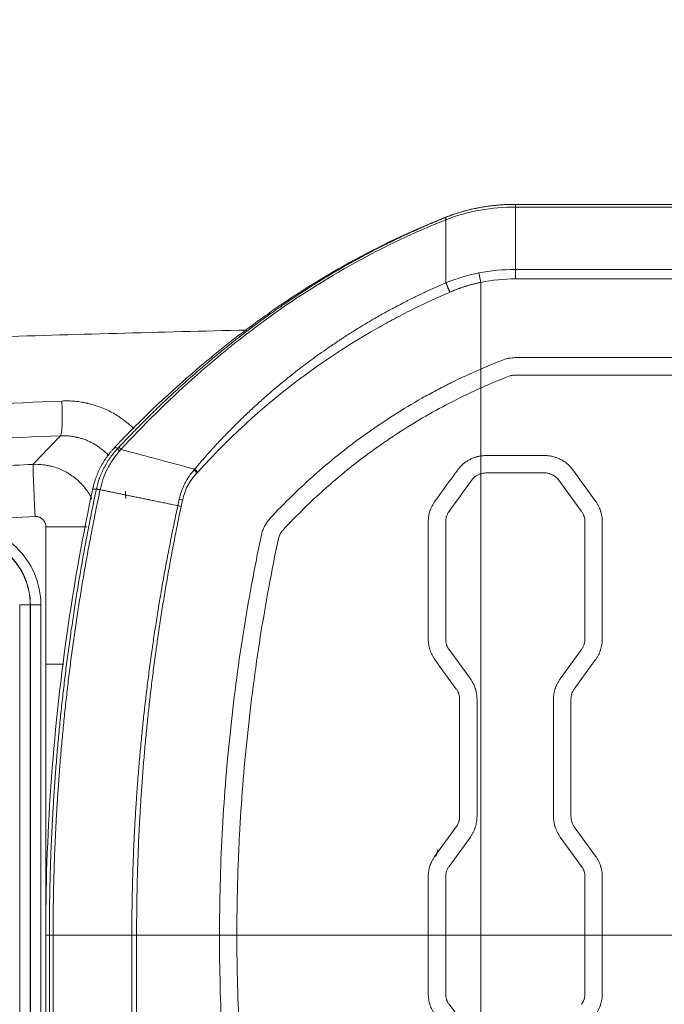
# Model space of a CAD drawing. Header units: millimetres. Extents: x 0 to 594, y 0 to 420.
# Tile 153 of 256: x 171.47 to 180.73, y 336.07 to 350.21. Entities that reach past the tile are written whole.
import ezdxf

# ---------------------------------------------------------------- set-up
doc = ezdxf.new("R2010")
doc.units = ezdxf.units.MM
doc.layers.add('1', color=7, linetype='Continuous', true_color=0xffffff)
doc.styles.add('Arial Unicode MS', font='txt')
doc.dimstyles.get("Standard").update_dxf_attribs({"dimtxt": 0.18, "dimasz": 0.18, "dimexe": 0.18, "dimexo": 0.0625, "dimgap": 0.09, "dimtad": 0, "dimtih": 1, "dimtoh": 1, "dimdec": 4, "dimzin": 0, "dimdsep": 46, "dimtxsty": 'Standard', "dimcen": 0.09, "dimadec": 0, "dimazin": 0, "dimtfac": 1, "dimtdec": 4, "dimtofl": 0, "dimtmove": 0, "dimatfit": 3, "dimfxl": 0, "dimtolj": 1, "dimtzin": 0, "dimarcsym": 0})

# ---------------------------------------------------------------- blocks, each defined once
blk = doc.blocks.new('_U0')
at = {"layer": '1', "color": 18, "lineweight": 13}
for p, q in [((147.657, 304.172), (147.657, 390.192)), ((305.847, 301.392), (305.847, 390.192)), ((147.657, 388.192), (198.852, 388.192)), ((305.847, 388.192), (254.652, 388.192))]:
    blk.add_line(p, q, dxfattribs=at)
at = {"layer": '1', "color": 18}
for points in [[(147.657, 388.192), (151.157, 389.13), (151.157, 387.254)], [(305.847, 388.192), (302.347, 387.254), (302.347, 389.13)]]:
    blk.add_solid(points, dxfattribs=at)
at = {"layer": '1', "color": 18, "linetype": 'Continuous', "lineweight": 13, "char_height": 3.5, "attachment_point": 7, "line_spacing_factor": 1.047437, "style": 'Arial Unicode MS'}
for s, insert in [('\\fArial Unicode MS|b0|i0;\\W1.0000;3.16', (200.537, 385.556)), ('\\fArial Unicode MS|b0|i0;\\W1.0000;LIFT POINT SPAN', (213.204, 385.556))]:
    blk.add_mtext(s, dxfattribs=dict(at, insert=insert))
blk = doc.blocks.new('_U7')
at = {"layer": '1', "color": 18, "lineweight": 13}
for p, q in [((147.657, 338.622), (150.385, 338.622)), ((148.385, 338.622), (148.385, 256.119)), ((147.657, 304.172), (150.385, 304.172)), ((148.385, 256.119), (153.385, 256.119))]:
    blk.add_line(p, q, dxfattribs=at)
at = {"layer": '1', "color": 18}
for points in [[(148.385, 338.622), (149.323, 335.122), (147.447, 335.122)], [(148.385, 304.172), (147.447, 307.672), (149.323, 307.672)]]:
    blk.add_solid(points, dxfattribs=at)
at = {"layer": '1', "color": 18, "linetype": 'Continuous', "lineweight": 13, "char_height": 3.5, "attachment_point": 7, "line_spacing_factor": 1.047437, "style": 'Arial Unicode MS'}
for s, insert in [('\\fArial Unicode MS|b0|i0;\\W1.0000;0.69', (155.071, 253.483)), ('\\fArial Unicode MS|b0|i0;\\W1.0000;CTRS', (167.737, 253.483)), ('\\fArial Unicode MS|b0|i0;\\W1.0000;FWD LIFT POINTS', (155.071, 246.421))]:
    blk.add_mtext(s, dxfattribs=dict(at, insert=insert))

msp = doc.modelspace()

# ---------------------------------------------------------------- linework, layer by layer
at = {"layer": '1', "color": 155, "linetype": 'Continuous', "lineweight": 13}
for p, q in [((177.593, 347.372), (177.593, 347.375)), ((178.093, 346.437), (178.064, 346.573)), ((178.093, 345.291), (178.093, 345.808)), ((178.59, 345.356), (193.564, 345.356)), ((178.093, 345.192), (178.093, 344.919)), ((193.564, 345.106), (178.59, 345.106)), ((178.093, 343.944), (178.093, 343.688)), ((178.167, 343.949), (179.012, 343.949)), ((179.012, 343.699), (178.167, 343.699)), ((179.417, 343.743), (179.744, 343.292)), ((179.542, 343.145), (179.215, 343.596)), ((171.846, 342.924), (172.432, 342.924)), ((171.846, 340.952), (171.846, 342.924)), ((179.59, 341.311), (179.59, 342.999)), ((179.84, 342.999), (179.84, 341.311)), ((171.62, 341.805), (171.469, 341.805)), ((171.469, 314.073), (171.469, 341.805)), ((171.62, 341.805), (171.62, 314.073)), ((171.62, 341.805), (171.623, 341.805)), ((171.623, 314.073), (171.623, 341.805)), ((171.774, 341.805), (171.623, 341.805)), ((171.774, 341.805), (171.774, 314.073)), ((179.235, 340.742), (179.542, 341.164)), ((171.846, 337.109), (171.846, 340.952)), ((179.744, 341.017), (179.438, 340.595)), ((179.14, 338.763), (179.14, 340.448)), ((179.39, 340.448), (179.39, 338.763)), ((179.438, 338.616), (179.744, 338.194)), ((179.542, 338.047), (179.235, 338.469)), ((179.59, 337.058), (179.59, 337.9)), ((179.84, 337.9), (179.84, 337.058)), ((171.843, 337.058), (171.843, 327.558)), ((171.895, 337.058), (171.895, 327.558)), ((171.949, 337.058), (171.949, 327.558)), ((173.08, 337.058), (173.08, 327.558)), ((173.149, 337.058), (173.149, 327.558)), ((177.34, 336.212), (177.34, 337.058)), ((177.59, 337.058), (177.59, 336.212)), ((178.093, 337.058), (179.59, 337.058)), ((178.093, 337.058), (178.093, 330.424)), ((179.59, 337.058), (179.84, 337.058)), ((179.59, 336.212), (179.59, 337.058)), ((179.84, 337.058), (179.84, 336.212)), ((179.84, 337.058), (180.94, 337.058))]:
    msp.add_line(p, q, dxfattribs=at)
msp.add_arc((179.454, 337.664), 2.071, 162.5513, 165.3708, dxfattribs=at)
for centre, major_axis, ratio, start_param, end_param in [((172.032, 344.733), (0.021, -0.5), 0.08664, 0.035038, 1.567098), ((173.06, 343.883), (0.182, -0.172), 0.1036, 3.259905, 3.759269), ((171.696, 343.074), (-0.035, 0.749), 0.008717, 0.034908, 1.570387), ((174.09, 343.685), (0.188, -0.165), 0.146307, 4.183487, 4.452432), ((173.882, 343.294), (0.243, -0.057), 0.005984, 4.201225, 4.409649), ((170.631, 341.805), (0, -1.142), 0.999962, 1.570796, 3.192628), ((170.63, 341.805), (0, 0.993), 0.999962, 4.712389, 6.33422), ((170.63, 341.805), (0, -0.99), 0.999962, 1.570796, 3.192628)]:
    msp.add_ellipse(centre, major_axis=major_axis, ratio=ratio, start_param=start_param, end_param=end_param, dxfattribs=at)
for points, degree in [([(178.593, 347.558), (178.073, 347.56), (177.587, 347.373)], 2), ([(178.593, 347.558), (178.254, 347.558), (177.913, 347.5), (177.593, 347.372)], 3), ([(177.596, 347.338), (177.915, 347.463), (178.255, 347.519), (178.593, 347.519)], 3), ([(193.543, 347.558), (188.593, 347.558), (183.595, 347.558), (178.593, 347.558)], 3), ([(178.593, 347.519), (183.597, 347.519), (188.601, 347.519), (193.555, 347.519)], 3), ([(177.593, 347.337), (177.594, 347.337), (177.595, 347.338), (177.596, 347.338)], 3), ([(178.593, 346.622), (178.417, 346.622), (178.241, 346.608), (178.064, 346.573)], 3), ([(193.561, 346.622), (188.605, 346.622), (183.601, 346.622), (178.593, 346.622)], 3), ([(178.064, 346.573), (177.904, 346.54), (177.746, 346.494), (177.593, 346.431)], 3), ([(178.093, 346.437), (178.258, 346.472), (178.425, 346.487), (178.593, 346.487)], 3), ([(178.593, 346.487), (183.602, 346.487), (188.607, 346.487), (193.564, 346.487)], 3), ([(178.093, 345.808), (178.093, 346.018), (178.093, 346.228), (178.093, 346.437)], 3), ([(178.093, 345.192), (178.197, 345.237), (178.302, 345.281), (178.408, 345.322)], 3), ([(178.093, 345.192), (178.093, 345.225), (178.093, 345.258), (178.093, 345.291)], 3), ([(178.499, 345.089), (178.362, 345.036), (178.227, 344.979), (178.093, 344.919)], 3), ([(171.66, 343.822), (171.791, 343.959), (171.921, 344.095), (172.051, 344.23)], 3), ([(172.051, 344.23), (172.052, 344.232), (172.053, 344.233), (172.055, 344.234)], 3), ([(172.835, 344.068), (172.594, 343.812), (172.518, 343.467)], 2), ([(172.898, 344.073), (172.891, 344.066), (172.885, 344.059), (172.878, 344.052)], 3), ([(172.902, 344.013), (172.909, 344.021), (172.917, 344.029), (172.925, 344.038)], 3), ([(178.093, 343.944), (178.105, 343.945), (178.13, 343.948), (178.155, 343.949), (178.167, 343.949)], 3), ([(173.983, 343.754), (173.98, 343.751), (173.977, 343.748), (173.974, 343.744)], 3), ([(174.018, 343.701), (174.021, 343.704), (174.024, 343.707), (174.027, 343.71)], 3), ([(177.435, 343.292), (177.544, 343.443), (177.654, 343.593), (177.763, 343.743)], 3), ([(178.167, 343.699), (178.155, 343.699), (178.13, 343.697), (178.105, 343.692), (178.093, 343.688)], 3), ([(177.965, 343.596), (177.856, 343.446), (177.747, 343.296), (177.638, 343.145)], 3), ([(173.762, 343.321), (173.755, 343.29), (173.749, 343.259), (173.742, 343.229)], 3), ([(173.789, 343.219), (173.796, 343.249), (173.802, 343.279), (173.809, 343.31)], 3), ([(171.689, 343.074), (168.887, 342.942), (166.087, 342.767), (163.289, 342.549)], 3), ([(177.34, 341.311), (177.34, 341.873), (177.34, 342.436), (177.34, 342.999)], 3), ([(177.59, 342.999), (177.59, 342.436), (177.59, 341.873), (177.59, 341.311)], 3), ([(177.638, 341.164), (177.74, 341.023), (177.842, 340.883), (177.944, 340.742)], 3), ([(177.742, 340.595), (177.64, 340.736), (177.538, 340.876), (177.435, 341.017)], 3), ([(177.79, 338.763), (177.79, 339.325), (177.79, 339.886), (177.79, 340.448)], 3), ([(178.04, 340.448), (178.04, 339.886), (178.04, 339.325), (178.04, 338.763)], 3), ([(177.435, 338.194), (177.538, 338.334), (177.64, 338.475), (177.742, 338.616)], 3), ([(177.944, 338.469), (177.842, 338.328), (177.74, 338.187), (177.638, 338.047)], 3), ([(177.34, 337.058), (177.34, 337.339), (177.34, 337.619), (177.34, 337.9)], 3), ([(177.59, 337.9), (177.59, 337.619), (177.59, 337.339), (177.59, 337.058)], 3), ([(174.942, 331.304), (174.892, 331.541), (174.798, 332.016), (174.676, 332.73), (174.572, 333.447), (174.488, 334.165), (174.422, 334.885), (174.375, 335.607), (174.346, 336.332), (174.34, 336.816), (174.34, 337.058)], 3), ([(174.59, 337.058), (174.506, 337.058), (174.423, 337.058), (174.34, 337.058)], 3), ([(174.59, 337.058), (174.59, 336.818), (174.596, 336.338), (174.624, 335.621), (174.671, 334.905), (174.736, 334.191), (174.82, 333.479), (174.923, 332.769), (175.044, 332.062), (175.137, 331.591), (175.187, 331.356)], 3), ([(177.34, 337.058), (177.423, 337.058), (177.507, 337.058), (177.59, 337.058)], 3), ([(177.638, 336.065), (177.74, 335.925), (177.842, 335.784), (177.944, 335.643)], 3)]:
    msp.add_open_spline(points, degree=degree, dxfattribs=at)
for points, knots in [([(178.593, 347.519), (178.593, 347.525), (178.593, 347.531), (178.593, 347.541), (178.593, 347.545), (178.593, 347.552), (178.593, 347.554), (178.593, 347.558), (178.593, 347.558), (178.593, 347.558)], [0, 0, 0, 0, 0.25, 0.25, 0.5, 0.5, 0.75, 0.75, 1, 1, 1, 1]), ([(178.593, 347.519), (178.593, 347.51), (178.593, 347.492), (178.593, 347.464), (178.593, 347.436), (178.593, 347.407), (178.593, 347.378), (178.593, 347.348), (178.593, 347.317), (178.593, 347.285), (178.593, 347.253), (178.593, 347.22), (178.593, 347.187), (178.593, 347.153), (178.593, 347.118), (178.593, 347.083), (178.593, 347.047), (178.593, 347.011), (178.593, 346.974), (178.593, 346.937), (178.593, 346.899), (178.593, 346.861), (178.593, 346.822), (178.593, 346.783), (178.593, 346.743), (178.593, 346.703), (178.593, 346.663), (178.593, 346.636), (178.593, 346.622)], [0, 0, 0, 0, 0.038194, 0.076452, 0.114768, 0.153137, 0.191555, 0.230016, 0.268514, 0.307044, 0.345601, 0.384181, 0.422776, 0.461382, 0.499994, 0.538605, 0.577212, 0.615808, 0.654387, 0.692945, 0.731477, 0.769976, 0.808437, 0.846856, 0.885227, 0.923545, 0.961804, 1, 1, 1, 1]), ([(177.626, 347.388), (177.166, 347.207), (176.272, 346.792), (175.016, 346.005), (173.856, 345.083), (173.145, 344.398), (172.806, 344.037)], [0, 0, 0, 0, 0.249582, 0.499786, 0.75023, 1, 1, 1, 1]), ([(172.924, 344.038), (173.574, 344.742), (174.287, 345.386), (175.459, 346.228), (175.865, 346.486), (176.708, 346.952), (177.146, 347.159), (177.593, 347.337)], [0, 0, 0, 0, 0.499985, 0.499985, 0.749992, 0.749992, 1, 1, 1, 1]), ([(177.591, 347.371), (177.59, 347.37), (177.589, 347.369), (177.589, 347.366), (177.589, 347.364), (177.589, 347.358), (177.59, 347.355), (177.591, 347.347), (177.592, 347.342), (177.593, 347.337)], [0, 0, 0, 0, 0.25, 0.25, 0.5, 0.5, 0.75, 0.75, 1, 1, 1, 1]), ([(177.596, 347.338), (177.595, 347.343), (177.594, 347.348), (177.592, 347.356), (177.592, 347.359), (177.591, 347.365), (177.591, 347.367), (177.592, 347.37), (177.592, 347.371), (177.593, 347.372)], [0, 0, 0, 0, 0.25, 0.25, 0.5, 0.5, 0.75, 0.75, 1, 1, 1, 1]), ([(177.593, 346.431), (177.593, 346.445), (177.593, 346.472), (177.593, 346.513), (177.593, 346.554), (177.593, 346.594), (177.593, 346.635), (177.593, 346.675), (177.593, 346.716), (177.593, 346.756), (177.593, 346.796), (177.593, 346.835), (177.593, 346.874), (177.593, 346.913), (177.593, 346.951), (177.593, 346.989), (177.593, 347.027), (177.593, 347.064), (177.593, 347.1), (177.593, 347.136), (177.593, 347.171), (177.593, 347.206), (177.593, 347.24), (177.593, 347.273), (177.593, 347.306), (177.593, 347.326), (177.593, 347.337)], [0, 0, 0, 0, 0.037595, 0.075574, 0.113935, 0.152676, 0.191793, 0.231285, 0.271146, 0.311374, 0.351962, 0.392907, 0.434204, 0.475845, 0.517818, 0.560115, 0.602734, 0.645669, 0.688917, 0.732475, 0.776336, 0.820498, 0.864952, 0.909692, 0.95471, 1, 1, 1, 1]), ([(178.593, 346.487), (178.593, 346.498), (178.593, 346.51), (178.593, 346.534), (178.593, 346.546), (178.593, 346.569), (178.593, 346.58), (178.593, 346.602), (178.593, 346.612), (178.593, 346.622)], [0, 0, 0, 0, 0.25, 0.25, 0.5, 0.5, 0.75, 0.75, 1, 1, 1, 1]), ([(174.027, 343.71), (174.522, 344.261), (175.08, 344.758), (175.992, 345.409), (176.31, 345.611), (176.719, 345.842), (176.802, 345.887), (176.968, 345.975), (177.219, 346.104), (177.476, 346.223), (177.65, 346.298)], [0, 0, 0, 0, 0.5, 0.5, 0.75, 0.75, 0.8125, 0.8125, 0.875, 1, 1, 1, 1]), ([(148.404, 343.312), (148.882, 343.417), (150.693, 343.797), (153.882, 344.347), (158.012, 344.871), (162.245, 345.239), (166.582, 345.491), (170.756, 345.649), (173.486, 345.723), (174.735, 345.753)], [0, 0, 0, 0, 0.055634, 0.210402, 0.367353, 0.527828, 0.69177, 0.858994, 1, 1, 1, 1]), ([(178.408, 345.322), (178.423, 345.328), (178.438, 345.333), (178.467, 345.341), (178.497, 345.348), (178.528, 345.352), (178.559, 345.355), (178.574, 345.356), (178.59, 345.356)], [0, 0, 0, 0, 0.25, 0.25, 0.5, 0.75, 0.75, 1, 1, 1, 1]), ([(175.064, 343.044), (175.171, 343.159), (175.28, 343.271), (175.503, 343.488), (175.617, 343.594), (175.85, 343.798), (175.968, 343.897), (176.211, 344.089), (176.335, 344.182), (176.587, 344.361), (176.716, 344.448), (176.978, 344.614), (177.111, 344.695), (177.316, 344.81), (177.384, 344.848), (177.488, 344.903), (177.541, 344.93), (177.593, 344.957), (177.628, 344.975), (177.646, 344.984), (177.805, 345.063), (177.948, 345.129), (178.093, 345.192)], [0, 0, 0, 0, 0.125, 0.125, 0.25, 0.25, 0.375, 0.375, 0.5, 0.5, 0.625, 0.625, 0.75, 0.75, 0.8125, 0.8125, 0.84375, 0.859375, 0.859375, 0.875, 0.875, 1, 1, 1, 1]), ([(178.59, 345.106), (178.582, 345.106), (178.574, 345.106), (178.559, 345.104), (178.544, 345.102), (178.529, 345.099), (178.514, 345.094), (178.506, 345.092), (178.499, 345.089)], [0, 0, 0, 0, 0.25, 0.25, 0.5, 0.75, 0.75, 1, 1, 1, 1]), ([(178.093, 344.919), (177.958, 344.858), (177.824, 344.794), (177.562, 344.66), (177.433, 344.59), (177.179, 344.444), (177.054, 344.367), (176.808, 344.209), (176.687, 344.127), (176.45, 343.956), (176.333, 343.868), (176.104, 343.685), (175.992, 343.591), (175.826, 343.444), (175.771, 343.395), (175.704, 343.332), (175.69, 343.319), (175.663, 343.294), (175.623, 343.256), (175.583, 343.217), (175.451, 343.088), (175.348, 342.982), (175.248, 342.874)], [0, 0, 0, 0, 0.125, 0.125, 0.25, 0.25, 0.375, 0.375, 0.5, 0.5, 0.625, 0.625, 0.75, 0.75, 0.8125, 0.8125, 0.828125, 0.828125, 0.84375, 0.875, 0.875, 1, 1, 1, 1]), ([(178.093, 343.944), (178.093, 344.024), (178.093, 344.349), (178.093, 344.674), (178.093, 344.919)], [0, 0, 0, 0, 0.245861, 1, 1, 1, 1]), ([(163.217, 344.213), (164.691, 344.323), (166.166, 344.421), (169.119, 344.595), (170.596, 344.67), (172.075, 344.733)], [0, 0, 0, 0, 0.5, 0.5, 1, 1, 1, 1]), ([(172.075, 344.733), (172.106, 344.734), (172.138, 344.735), (172.2, 344.733), (172.262, 344.73), (172.324, 344.722), (172.37, 344.714), (172.385, 344.712), (172.408, 344.707), (172.42, 344.705), (172.431, 344.702), (172.439, 344.701), (172.443, 344.7), (172.477, 344.692), (172.507, 344.684), (172.567, 344.666), (172.626, 344.646), (172.711, 344.61), (172.767, 344.583), (172.822, 344.553), (172.849, 344.538), (172.882, 344.517), (172.889, 344.512), (172.902, 344.504), (172.921, 344.491), (172.941, 344.477), (172.978, 344.45), (173.027, 344.412), (173.079, 344.366), (173.107, 344.339), (173.112, 344.334)], [0, 0, 0, 0, 0.081696, 0.081696, 0.163392, 0.245088, 0.245088, 0.285936, 0.285936, 0.30636, 0.316572, 0.316572, 0.326784, 0.326784, 0.40848, 0.40848, 0.490176, 0.571872, 0.653568, 0.653568, 0.735264, 0.735264, 0.755688, 0.755688, 0.776112, 0.81696, 0.81696, 0.898656, 0.980352, 1, 1, 1, 1]), ([(172.055, 344.234), (170.577, 344.171), (169.101, 344.096), (166.151, 343.923), (164.677, 343.824), (163.205, 343.714)], [0, 0, 0, 0, 0.5, 0.5, 1, 1, 1, 1]), ([(172.75, 343.947), (172.741, 343.956), (172.72, 343.978), (172.683, 344.012), (172.639, 344.048), (172.609, 344.07), (172.585, 344.086), (172.577, 344.092), (172.561, 344.102), (172.553, 344.107), (172.528, 344.121), (172.495, 344.139), (172.443, 344.163), (172.391, 344.184), (172.355, 344.195), (172.327, 344.203), (172.314, 344.207), (172.3, 344.21), (172.29, 344.212), (172.286, 344.213), (172.262, 344.218), (172.225, 344.225), (172.169, 344.232), (172.112, 344.235), (172.074, 344.235), (172.055, 344.234)], [0, 0, 0, 0, 0.047602, 0.120863, 0.194124, 0.267386, 0.267386, 0.304017, 0.304017, 0.340647, 0.340647, 0.413909, 0.48717, 0.560432, 0.633693, 0.633693, 0.670324, 0.688639, 0.688639, 0.706954, 0.706954, 0.780216, 0.853477, 0.926739, 1, 1, 1, 1]), ([(172.878, 344.052), (172.859, 344.032), (172.841, 344.011), (172.814, 343.979), (172.806, 343.968), (172.789, 343.946), (172.781, 343.935), (172.757, 343.901), (172.741, 343.878), (172.712, 343.831), (172.698, 343.806), (172.682, 343.775), (172.678, 343.769), (172.672, 343.757), (172.663, 343.738), (172.642, 343.693), (172.627, 343.655), (172.616, 343.625), (172.615, 343.622), (172.613, 343.615), (172.609, 343.605), (172.601, 343.582), (172.587, 343.536), (172.577, 343.495), (172.571, 343.468)], [0, 0, 0, 0, 0.125, 0.125, 0.1875, 0.1875, 0.25, 0.25, 0.375, 0.375, 0.5, 0.5, 0.53125, 0.53125, 0.5625, 0.625, 0.75, 0.75, 0.765625, 0.765625, 0.78125, 0.8125, 0.875, 1, 1, 1, 1]), ([(172.878, 344.052), (172.877, 344.052), (172.876, 344.053), (172.873, 344.054), (172.872, 344.054), (172.869, 344.055), (172.863, 344.057), (172.857, 344.059), (172.851, 344.062), (172.848, 344.063), (172.845, 344.064), (172.843, 344.065), (172.841, 344.065), (172.837, 344.067), (172.835, 344.068), (172.835, 344.068), (172.835, 344.068)], [0, 0, 0, 0, 0.041156, 0.041156, 0.082311, 0.082311, 0.164623, 0.329245, 0.329245, 0.493868, 0.493868, 0.576179, 0.576179, 0.65849, 0.987735, 1, 1, 1, 1]), ([(173.983, 343.754), (173.775, 343.81), (173.391, 343.913), (173.066, 344), (172.924, 344.038)], [0, 0, 0, 0, 0.509598, 1, 1, 1, 1]), ([(172.625, 343.459), (172.634, 343.503), (172.649, 343.556), (172.682, 343.655), (172.702, 343.703), (172.75, 343.798), (172.776, 343.843), (172.82, 343.908), (172.835, 343.929), (172.868, 343.972), (172.886, 343.994), (172.902, 344.013)], [0, 0, 0, 0, 0.245398, 0.245398, 0.496932, 0.496932, 0.748466, 0.748466, 0.874233, 0.874233, 1, 1, 1, 1]), ([(177.763, 343.743), (177.773, 343.757), (177.783, 343.769), (177.805, 343.794), (177.816, 343.806), (177.841, 343.828), (177.853, 343.839), (177.87, 343.851), (177.873, 343.853), (177.88, 343.858), (177.883, 343.861), (177.894, 343.868), (177.901, 343.872), (177.922, 343.885), (177.951, 343.901), (177.981, 343.913), (178.004, 343.922), (178.012, 343.925), (178.024, 343.928), (178.028, 343.929), (178.036, 343.932), (178.04, 343.933), (178.06, 343.938), (178.077, 343.941), (178.093, 343.944)], [0, 0, 0, 0, 0.125, 0.125, 0.25, 0.25, 0.375, 0.375, 0.40625, 0.40625, 0.4375, 0.4375, 0.5, 0.5, 0.625, 0.75, 0.75, 0.8125, 0.8125, 0.84375, 0.84375, 0.875, 0.875, 1, 1, 1, 1]), ([(179.012, 343.949), (179.032, 343.949), (179.052, 343.948), (179.091, 343.943), (179.11, 343.94), (179.138, 343.933), (179.148, 343.931), (179.162, 343.926), (179.167, 343.925), (179.176, 343.922), (179.181, 343.92), (179.204, 343.911), (179.222, 343.904), (179.257, 343.886), (179.274, 343.876), (179.298, 343.86), (179.306, 343.854), (179.318, 343.845), (179.322, 343.842), (179.329, 343.836), (179.333, 343.833), (179.352, 343.817), (179.366, 343.803), (179.393, 343.774), (179.405, 343.759), (179.417, 343.743)], [0, 0, 0, 0, 0.125, 0.125, 0.25, 0.25, 0.3125, 0.3125, 0.34375, 0.34375, 0.375, 0.375, 0.5, 0.5, 0.625, 0.625, 0.6875, 0.6875, 0.71875, 0.71875, 0.75, 0.75, 0.875, 0.875, 1, 1, 1, 1]), ([(163.237, 343.296), (163.588, 343.323), (163.939, 343.35), (164.64, 343.402), (164.991, 343.428), (166.043, 343.501), (167.447, 343.595), (169.202, 343.697), (170.255, 343.753), (170.958, 343.789), (171.309, 343.806), (171.66, 343.822)], [0, 0, 0, 0, 0.125, 0.125, 0.25, 0.25, 0.5, 0.75, 0.875, 0.875, 1, 1, 1, 1]), ([(171.66, 343.822), (171.691, 343.824), (171.721, 343.824), (171.782, 343.82), (171.812, 343.817), (171.857, 343.81), (171.872, 343.807), (171.891, 343.803), (171.894, 343.803), (171.902, 343.801), (171.906, 343.8), (171.917, 343.797), (171.924, 343.796), (171.961, 343.786), (171.99, 343.777), (172.046, 343.755), (172.074, 343.743), (172.114, 343.723), (172.128, 343.716), (172.148, 343.705), (172.158, 343.7), (172.167, 343.694), (172.174, 343.69), (172.177, 343.688), (172.206, 343.669), (172.231, 343.652), (172.279, 343.615), (172.302, 343.595), (172.345, 343.553), (172.366, 343.531), (172.391, 343.503), (172.396, 343.497), (172.403, 343.488), (172.405, 343.485), (172.41, 343.479), (172.422, 343.464), (172.433, 343.448), (172.459, 343.411), (172.481, 343.376), (172.5, 343.339), (172.506, 343.329)], [0, 0, 0, 0, 0.087899, 0.087899, 0.175797, 0.175797, 0.219746, 0.219746, 0.230734, 0.230734, 0.241721, 0.241721, 0.263696, 0.263696, 0.351594, 0.351594, 0.439493, 0.439493, 0.483442, 0.483442, 0.505417, 0.516404, 0.516404, 0.527391, 0.527391, 0.61529, 0.61529, 0.703189, 0.703189, 0.791087, 0.791087, 0.813062, 0.813062, 0.824049, 0.824049, 0.835036, 0.878986, 0.878986, 0.966884, 1, 1, 1, 1]), ([(173.983, 343.754), (173.989, 343.747), (173.996, 343.74), (174.011, 343.725), (174.019, 343.718), (174.027, 343.71)], [0, 0, 0, 0, 0.5, 0.5, 1, 1, 1, 1]), ([(173.974, 343.744), (173.925, 343.685), (173.878, 343.62), (173.804, 343.474), (173.78, 343.397), (173.762, 343.321)], [0, 0, 0, 0, 0.5, 0.5, 1, 1, 1, 1]), ([(173.809, 343.31), (173.826, 343.383), (173.849, 343.455), (173.921, 343.587), (173.968, 343.645), (174.018, 343.701)], [0, 0, 0, 0, 0.5, 0.5, 1, 1, 1, 1]), ([(178.093, 343.688), (178.087, 343.686), (178.074, 343.681), (178.056, 343.673), (178.038, 343.664), (178.027, 343.656), (178.019, 343.65), (178.016, 343.648), (178.011, 343.644), (178.008, 343.642), (178.001, 343.636), (177.991, 343.627), (177.977, 343.612), (177.969, 343.602), (177.965, 343.596)], [0, 0, 0, 0, 0.125, 0.25, 0.375, 0.5, 0.5, 0.5625, 0.5625, 0.625, 0.625, 0.75, 0.875, 1, 1, 1, 1]), ([(178.093, 337.058), (178.093, 337.454), (178.093, 338.246), (178.093, 339.433), (178.093, 340.621), (178.093, 341.808), (178.093, 342.831), (178.093, 343.457), (178.093, 343.688)], [0, 0, 0, 0, 0.179124, 0.358248, 0.537372, 0.716497, 0.895621, 1, 1, 1, 1]), ([(179.215, 343.596), (179.209, 343.604), (179.203, 343.612), (179.189, 343.626), (179.182, 343.633), (179.171, 343.642), (179.167, 343.645), (179.162, 343.65), (179.16, 343.651), (179.155, 343.654), (179.153, 343.656), (179.143, 343.662), (179.135, 343.667), (179.117, 343.676), (179.108, 343.68), (179.095, 343.685), (179.09, 343.687), (179.083, 343.689), (179.081, 343.69), (179.076, 343.691), (179.073, 343.692), (179.061, 343.694), (179.052, 343.696), (179.032, 343.699), (179.022, 343.699), (179.012, 343.699)], [0, 0, 0, 0, 0.125, 0.125, 0.25, 0.25, 0.3125, 0.3125, 0.34375, 0.34375, 0.375, 0.375, 0.5, 0.5, 0.625, 0.625, 0.6875, 0.6875, 0.71875, 0.71875, 0.75, 0.75, 0.875, 0.875, 1, 1, 1, 1]), ([(172.53, 343.521), (172.377, 342.809), (172.121, 341.375), (171.892, 339.201), (171.842, 337.747), (171.843, 337.02)], [0, 0, 0, 0, 0.333025, 0.66752, 1, 1, 1, 1]), ([(172.52, 343.467), (172.519, 343.467), (172.519, 343.467), (172.517, 343.468), (172.521, 343.468), (172.538, 343.468), (172.545, 343.468), (172.559, 343.468), (172.564, 343.468), (172.57, 343.468), (172.57, 343.468), (172.571, 343.468)], [0, 0, 0, 0, 0.049432, 0.049432, 0.581151, 0.581151, 0.847011, 0.847011, 0.979941, 0.979941, 1, 1, 1, 1]), ([(172.625, 343.459), (172.618, 343.46), (172.611, 343.461), (172.6, 343.463), (172.594, 343.464), (172.585, 343.466), (172.581, 343.466), (172.575, 343.467), (172.573, 343.467), (172.571, 343.468)], [0, 0, 0, 0, 0.25, 0.25, 0.5, 0.5, 0.75, 0.75, 1, 1, 1, 1]), ([(173.742, 343.229), (173.729, 343.232), (173.704, 343.237), (173.665, 343.245), (173.628, 343.252), (173.59, 343.26), (173.553, 343.268), (173.516, 343.275), (173.48, 343.283), (173.444, 343.29), (173.408, 343.298), (173.373, 343.305), (173.338, 343.312), (173.304, 343.319), (173.27, 343.326), (173.236, 343.333), (173.203, 343.34), (173.17, 343.347), (173.137, 343.353), (173.105, 343.36), (173.074, 343.366), (173.042, 343.373), (173.012, 343.379), (172.981, 343.385), (172.951, 343.391), (172.922, 343.397), (172.893, 343.403), (172.864, 343.409), (172.836, 343.415), (172.808, 343.421), (172.78, 343.427), (172.753, 343.432), (172.727, 343.438), (172.701, 343.443), (172.675, 343.448), (172.649, 343.453), (172.633, 343.457), (172.625, 343.459)], [0, 0, 0, 0, 0.030214, 0.060353, 0.090415, 0.120396, 0.150296, 0.180111, 0.20984, 0.239481, 0.269032, 0.298491, 0.327856, 0.357125, 0.386296, 0.415367, 0.444337, 0.473204, 0.501966, 0.530621, 0.559168, 0.587605, 0.615931, 0.644143, 0.672242, 0.700224, 0.728089, 0.755835, 0.783462, 0.810966, 0.838349, 0.865607, 0.89274, 0.919747, 0.946627, 0.973378, 1, 1, 1, 1]), ([(172.992, 343.333), (172.992, 343.356), (172.991, 343.39), (172.987, 343.425), (172.986, 343.436)], [0, 0, 0, 0, 0.66912, 1, 1, 1, 1]), ([(173.789, 343.219), (173.781, 343.22), (173.773, 343.222), (173.757, 343.226), (173.75, 343.227), (173.742, 343.229)], [0, 0, 0, 0, 0.5, 0.5, 1, 1, 1, 1]), ([(177.34, 342.999), (177.34, 343.012), (177.34, 343.025), (177.342, 343.051), (177.345, 343.077), (177.351, 343.102), (177.357, 343.128), (177.36, 343.14), (177.365, 343.156), (177.366, 343.159), (177.368, 343.165), (177.37, 343.168), (177.373, 343.178), (177.375, 343.184), (177.383, 343.202), (177.394, 343.226), (177.407, 343.248), (177.42, 343.271), (177.428, 343.282), (177.435, 343.292)], [0, 0, 0, 0, 0.125, 0.125, 0.25, 0.375, 0.375, 0.5, 0.5, 0.53125, 0.53125, 0.5625, 0.5625, 0.625, 0.625, 0.75, 0.875, 0.875, 1, 1, 1, 1]), ([(179.744, 343.292), (179.752, 343.282), (179.759, 343.271), (179.773, 343.249), (179.786, 343.226), (179.797, 343.202), (179.807, 343.178), (179.811, 343.166), (179.816, 343.15), (179.817, 343.147), (179.819, 343.141), (179.82, 343.138), (179.823, 343.128), (179.824, 343.122), (179.829, 343.103), (179.834, 343.077), (179.837, 343.051), (179.839, 343.025), (179.84, 343.012), (179.84, 342.999)], [0, 0, 0, 0, 0.125, 0.125, 0.25, 0.375, 0.375, 0.5, 0.5, 0.53125, 0.53125, 0.5625, 0.5625, 0.625, 0.625, 0.75, 0.875, 0.875, 1, 1, 1, 1]), ([(171.846, 342.924), (171.846, 342.929), (171.846, 342.934), (171.845, 342.944), (171.843, 342.954), (171.841, 342.964), (171.839, 342.97), (171.839, 342.971), (171.838, 342.974), (171.837, 342.975), (171.836, 342.978), (171.835, 342.981), (171.832, 342.988), (171.828, 342.997), (171.822, 343.005), (171.818, 343.011), (171.817, 343.013), (171.814, 343.016), (171.813, 343.017), (171.812, 343.019), (171.808, 343.024), (171.8, 343.033), (171.789, 343.042), (171.78, 343.048), (171.774, 343.052), (171.772, 343.054), (171.767, 343.056), (171.765, 343.057), (171.758, 343.061), (171.749, 343.065), (171.739, 343.068), (171.733, 343.069), (171.732, 343.07), (171.73, 343.07), (171.728, 343.07), (171.725, 343.071), (171.722, 343.072), (171.715, 343.073), (171.704, 343.074), (171.694, 343.074), (171.689, 343.074)], [0, 0, 0, 0, 0.0625, 0.0625, 0.125, 0.1875, 0.1875, 0.203125, 0.203125, 0.21875, 0.21875, 0.25, 0.25, 0.3125, 0.375, 0.375, 0.40625, 0.40625, 0.421875, 0.421875, 0.4375, 0.5, 0.5625, 0.625, 0.625, 0.65625, 0.65625, 0.6875, 0.6875, 0.75, 0.8125, 0.8125, 0.828125, 0.828125, 0.84375, 0.84375, 0.875, 0.875, 0.9375, 1, 1, 1, 1]), ([(174.942, 342.808), (174.945, 342.819), (174.95, 342.841), (174.957, 342.862), (174.968, 342.893), (174.977, 342.914), (174.99, 342.939), (174.993, 342.944), (174.998, 342.953), (175.001, 342.958), (175.01, 342.973), (175.022, 342.991), (175.042, 343.018), (175.057, 343.035), (175.064, 343.044)], [0, 0, 0, 0, 0.125, 0.25, 0.25, 0.5, 0.5, 0.5625, 0.5625, 0.625, 0.625, 0.75, 0.875, 1, 1, 1, 1]), ([(177.638, 343.145), (177.63, 343.135), (177.623, 343.124), (177.611, 343.1), (177.606, 343.088), (177.601, 343.073), (177.6, 343.07), (177.598, 343.063), (177.598, 343.06), (177.595, 343.051), (177.594, 343.044), (177.591, 343.025), (177.59, 343.012), (177.59, 342.999)], [0, 0, 0, 0, 0.25, 0.25, 0.5, 0.5, 0.5625, 0.5625, 0.625, 0.625, 0.75, 0.75, 1, 1, 1, 1]), ([(179.59, 342.999), (179.59, 343.012), (179.589, 343.025), (179.585, 343.05), (179.582, 343.063), (179.577, 343.079), (179.576, 343.082), (179.573, 343.088), (179.572, 343.091), (179.568, 343.1), (179.566, 343.106), (179.557, 343.124), (179.55, 343.135), (179.542, 343.145)], [0, 0, 0, 0, 0.25, 0.25, 0.5, 0.5, 0.5625, 0.5625, 0.625, 0.625, 0.75, 0.75, 1, 1, 1, 1]), ([(174.34, 337.058), (174.34, 337.3), (174.343, 337.542), (174.356, 338.025), (174.365, 338.266), (174.39, 338.748), (174.406, 338.988), (174.444, 339.468), (174.466, 339.708), (174.516, 340.187), (174.572, 340.666), (174.641, 341.143), (174.717, 341.62), (174.798, 342.096), (174.892, 342.571), (174.942, 342.808)], [0, 0, 0, 0, 0.125, 0.125, 0.25, 0.25, 0.375, 0.375, 0.5, 0.5, 0.625, 0.75, 0.75, 0.875, 1, 1, 1, 1]), ([(175.248, 342.874), (175.24, 342.866), (175.233, 342.857), (175.221, 342.839), (175.215, 342.829), (175.207, 342.814), (175.205, 342.809), (175.2, 342.799), (175.198, 342.794), (175.192, 342.778), (175.189, 342.767), (175.187, 342.756)], [0, 0, 0, 0, 0.25, 0.25, 0.5, 0.5, 0.625, 0.625, 0.75, 0.75, 1, 1, 1, 1]), ([(175.187, 342.756), (175.137, 342.522), (175.091, 342.287), (175.004, 341.816), (174.964, 341.581), (174.889, 341.109), (174.855, 340.872), (174.793, 340.398), (174.765, 340.161), (174.715, 339.686), (174.671, 339.21), (174.64, 338.733), (174.624, 338.434), (174.621, 338.374), (174.617, 338.284), (174.616, 338.254), (174.613, 338.194), (174.607, 338.045), (174.602, 337.895), (174.593, 337.536), (174.59, 337.297), (174.59, 337.058)], [0, 0, 0, 0, 0.125, 0.125, 0.25, 0.25, 0.375, 0.375, 0.5, 0.5, 0.625, 0.75, 0.75, 0.78125, 0.78125, 0.796875, 0.796875, 0.8125, 0.875, 0.875, 1, 1, 1, 1]), ([(177.435, 341.017), (177.428, 341.028), (177.42, 341.039), (177.407, 341.061), (177.394, 341.084), (177.383, 341.107), (177.373, 341.131), (177.368, 341.144), (177.363, 341.159), (177.362, 341.162), (177.36, 341.169), (177.36, 341.172), (177.357, 341.181), (177.355, 341.188), (177.351, 341.207), (177.346, 341.233), (177.342, 341.259), (177.34, 341.285), (177.34, 341.298), (177.34, 341.311)], [0, 0, 0, 0, 0.125, 0.125, 0.25, 0.375, 0.375, 0.5, 0.5, 0.53125, 0.53125, 0.5625, 0.5625, 0.625, 0.625, 0.75, 0.875, 0.875, 1, 1, 1, 1]), ([(177.59, 341.311), (177.59, 341.298), (177.591, 341.285), (177.595, 341.259), (177.598, 341.246), (177.603, 341.231), (177.604, 341.228), (177.606, 341.221), (177.608, 341.218), (177.611, 341.209), (177.614, 341.203), (177.623, 341.186), (177.63, 341.175), (177.638, 341.164)], [0, 0, 0, 0, 0.25, 0.25, 0.5, 0.5, 0.5625, 0.5625, 0.625, 0.625, 0.75, 0.75, 1, 1, 1, 1]), ([(179.542, 341.164), (179.55, 341.175), (179.557, 341.186), (179.568, 341.209), (179.573, 341.221), (179.579, 341.237), (179.58, 341.24), (179.581, 341.246), (179.582, 341.249), (179.584, 341.259), (179.586, 341.265), (179.589, 341.285), (179.59, 341.298), (179.59, 341.311)], [0, 0, 0, 0, 0.25, 0.25, 0.5, 0.5, 0.5625, 0.5625, 0.625, 0.625, 0.75, 0.75, 1, 1, 1, 1]), ([(179.84, 341.311), (179.84, 341.298), (179.839, 341.285), (179.837, 341.259), (179.834, 341.233), (179.829, 341.207), (179.823, 341.182), (179.82, 341.169), (179.814, 341.154), (179.813, 341.15), (179.811, 341.144), (179.81, 341.141), (179.807, 341.132), (179.804, 341.126), (179.797, 341.108), (179.786, 341.084), (179.773, 341.061), (179.759, 341.039), (179.752, 341.028), (179.744, 341.017)], [0, 0, 0, 0, 0.125, 0.125, 0.25, 0.375, 0.375, 0.5, 0.5, 0.53125, 0.53125, 0.5625, 0.5625, 0.625, 0.625, 0.75, 0.875, 0.875, 1, 1, 1, 1]), ([(171.846, 340.952), (171.87, 340.952), (171.894, 340.952), (171.943, 340.952), (171.966, 340.952), (172.014, 340.952), (172.037, 340.952), (172.075, 340.952), (172.09, 340.952), (172.105, 340.952)], [0, 0, 0, 0, 0.27499, 0.27499, 0.549979, 0.549979, 0.824969, 0.824969, 1, 1, 1, 1]), ([(177.944, 340.742), (177.952, 340.731), (177.959, 340.72), (177.973, 340.698), (177.986, 340.675), (177.997, 340.652), (178.007, 340.627), (178.011, 340.615), (178.016, 340.6), (178.017, 340.596), (178.019, 340.59), (178.02, 340.587), (178.023, 340.577), (178.024, 340.571), (178.029, 340.552), (178.034, 340.526), (178.037, 340.5), (178.039, 340.474), (178.04, 340.461), (178.04, 340.448)], [0, 0, 0, 0, 0.125, 0.125, 0.25, 0.375, 0.375, 0.5, 0.5, 0.53125, 0.53125, 0.5625, 0.5625, 0.625, 0.625, 0.75, 0.875, 0.875, 1, 1, 1, 1]), ([(179.14, 340.448), (179.14, 340.461), (179.14, 340.474), (179.142, 340.5), (179.145, 340.526), (179.151, 340.552), (179.157, 340.577), (179.16, 340.59), (179.165, 340.605), (179.166, 340.608), (179.168, 340.615), (179.17, 340.618), (179.173, 340.627), (179.175, 340.633), (179.183, 340.651), (179.194, 340.675), (179.207, 340.698), (179.22, 340.72), (179.228, 340.731), (179.235, 340.742)], [0, 0, 0, 0, 0.125, 0.125, 0.25, 0.375, 0.375, 0.5, 0.5, 0.53125, 0.53125, 0.5625, 0.5625, 0.625, 0.625, 0.75, 0.875, 0.875, 1, 1, 1, 1]), ([(177.79, 340.448), (177.79, 340.461), (177.789, 340.474), (177.785, 340.5), (177.782, 340.513), (177.777, 340.528), (177.776, 340.531), (177.773, 340.537), (177.772, 340.541), (177.768, 340.55), (177.766, 340.556), (177.757, 340.573), (177.75, 340.584), (177.742, 340.595)], [0, 0, 0, 0, 0.25, 0.25, 0.5, 0.5, 0.5625, 0.5625, 0.625, 0.625, 0.75, 0.75, 1, 1, 1, 1]), ([(179.438, 340.595), (179.43, 340.584), (179.423, 340.573), (179.411, 340.55), (179.406, 340.538), (179.401, 340.522), (179.4, 340.519), (179.398, 340.513), (179.398, 340.509), (179.395, 340.5), (179.394, 340.494), (179.391, 340.474), (179.39, 340.461), (179.39, 340.448)], [0, 0, 0, 0, 0.25, 0.25, 0.5, 0.5, 0.5625, 0.5625, 0.625, 0.625, 0.75, 0.75, 1, 1, 1, 1]), ([(177.742, 338.616), (177.75, 338.627), (177.757, 338.638), (177.768, 338.661), (177.773, 338.673), (177.779, 338.689), (177.78, 338.692), (177.781, 338.698), (177.782, 338.701), (177.784, 338.711), (177.786, 338.717), (177.789, 338.737), (177.79, 338.75), (177.79, 338.763)], [0, 0, 0, 0, 0.25, 0.25, 0.5, 0.5, 0.5625, 0.5625, 0.625, 0.625, 0.75, 0.75, 1, 1, 1, 1]), ([(178.04, 338.763), (178.04, 338.75), (178.039, 338.737), (178.037, 338.71), (178.034, 338.685), (178.029, 338.659), (178.023, 338.634), (178.02, 338.621), (178.014, 338.605), (178.013, 338.602), (178.011, 338.596), (178.01, 338.593), (178.007, 338.584), (178.004, 338.578), (177.997, 338.559), (177.986, 338.536), (177.973, 338.513), (177.959, 338.491), (177.952, 338.48), (177.944, 338.469)], [0, 0, 0, 0, 0.125, 0.125, 0.25, 0.375, 0.375, 0.5, 0.5, 0.53125, 0.53125, 0.5625, 0.5625, 0.625, 0.625, 0.75, 0.875, 0.875, 1, 1, 1, 1]), ([(179.235, 338.469), (179.228, 338.48), (179.22, 338.491), (179.207, 338.513), (179.194, 338.536), (179.183, 338.559), (179.173, 338.583), (179.168, 338.596), (179.163, 338.611), (179.162, 338.614), (179.16, 338.621), (179.16, 338.624), (179.157, 338.633), (179.155, 338.64), (179.151, 338.659), (179.146, 338.684), (179.142, 338.71), (179.14, 338.737), (179.14, 338.75), (179.14, 338.763)], [0, 0, 0, 0, 0.125, 0.125, 0.25, 0.375, 0.375, 0.5, 0.5, 0.53125, 0.53125, 0.5625, 0.5625, 0.625, 0.625, 0.75, 0.875, 0.875, 1, 1, 1, 1]), ([(179.39, 338.763), (179.39, 338.75), (179.391, 338.737), (179.395, 338.711), (179.398, 338.698), (179.403, 338.683), (179.404, 338.679), (179.406, 338.673), (179.408, 338.67), (179.411, 338.661), (179.414, 338.655), (179.423, 338.638), (179.43, 338.627), (179.438, 338.616)], [0, 0, 0, 0, 0.25, 0.25, 0.5, 0.5, 0.5625, 0.5625, 0.625, 0.625, 0.75, 0.75, 1, 1, 1, 1]), ([(177.34, 337.9), (177.34, 337.913), (177.34, 337.926), (177.342, 337.952), (177.345, 337.978), (177.351, 338.004), (177.357, 338.029), (177.36, 338.042), (177.365, 338.057), (177.366, 338.06), (177.368, 338.067), (177.37, 338.07), (177.373, 338.079), (177.375, 338.085), (177.383, 338.103), (177.394, 338.127), (177.407, 338.15), (177.42, 338.172), (177.428, 338.183), (177.435, 338.194)], [0, 0, 0, 0, 0.125, 0.125, 0.25, 0.375, 0.375, 0.5, 0.5, 0.53125, 0.53125, 0.5625, 0.5625, 0.625, 0.625, 0.75, 0.875, 0.875, 1, 1, 1, 1]), ([(179.744, 338.194), (179.752, 338.183), (179.759, 338.172), (179.773, 338.15), (179.786, 338.127), (179.797, 338.103), (179.807, 338.079), (179.811, 338.067), (179.816, 338.051), (179.817, 338.048), (179.819, 338.042), (179.82, 338.039), (179.823, 338.029), (179.824, 338.023), (179.829, 338.004), (179.834, 337.978), (179.837, 337.952), (179.839, 337.926), (179.84, 337.913), (179.84, 337.9)], [0, 0, 0, 0, 0.125, 0.125, 0.25, 0.375, 0.375, 0.5, 0.5, 0.53125, 0.53125, 0.5625, 0.5625, 0.625, 0.625, 0.75, 0.875, 0.875, 1, 1, 1, 1]), ([(177.638, 338.047), (177.63, 338.036), (177.623, 338.025), (177.611, 338.002), (177.606, 337.99), (177.601, 337.974), (177.6, 337.971), (177.598, 337.965), (177.598, 337.961), (177.595, 337.952), (177.594, 337.945), (177.591, 337.926), (177.59, 337.913), (177.59, 337.9)], [0, 0, 0, 0, 0.25, 0.25, 0.5, 0.5, 0.5625, 0.5625, 0.625, 0.625, 0.75, 0.75, 1, 1, 1, 1]), ([(179.59, 337.9), (179.59, 337.913), (179.589, 337.926), (179.585, 337.952), (179.582, 337.964), (179.577, 337.98), (179.576, 337.983), (179.573, 337.989), (179.572, 337.992), (179.568, 338.001), (179.566, 338.007), (179.557, 338.025), (179.55, 338.036), (179.542, 338.047)], [0, 0, 0, 0, 0.25, 0.25, 0.5, 0.5, 0.5625, 0.5625, 0.625, 0.625, 0.75, 0.75, 1, 1, 1, 1]), ([(171.843, 337.058), (171.843, 337.058), (171.843, 337.058), (171.843, 337.058), (171.845, 337.058), (171.853, 337.058), (171.859, 337.058), (171.874, 337.058), (171.884, 337.058), (171.895, 337.058)], [0, 0, 0, 0, 0.019772, 0.019772, 0.346515, 0.346515, 0.673257, 0.673257, 1, 1, 1, 1]), ([(171.895, 337.058), (171.896, 337.058), (171.899, 337.058), (171.905, 337.058), (171.909, 337.058), (171.918, 337.058), (171.923, 337.058), (171.935, 337.058), (171.942, 337.058), (171.949, 337.058)], [0, 0, 0, 0, 0.25, 0.25, 0.5, 0.5, 0.75, 0.75, 1, 1, 1, 1]), ([(171.949, 337.058), (171.988, 337.058), (172.028, 337.058), (172.111, 337.058), (172.153, 337.058), (172.24, 337.058), (172.285, 337.058), (172.376, 337.058), (172.423, 337.058), (172.518, 337.058), (172.566, 337.058), (172.665, 337.058), (172.715, 337.058), (172.817, 337.058), (172.869, 337.058), (172.974, 337.058), (173.027, 337.058), (173.08, 337.058)], [0, 0, 0, 0, 0.125, 0.125, 0.25, 0.25, 0.375, 0.375, 0.5, 0.5, 0.625, 0.625, 0.75, 0.75, 0.875, 0.875, 1, 1, 1, 1]), ([(173.08, 337.058), (173.091, 337.058), (173.102, 337.058), (173.125, 337.058), (173.137, 337.058), (173.149, 337.058)], [0, 0, 0, 0, 0.5, 0.5, 1, 1, 1, 1]), ([(173.149, 337.058), (173.216, 337.058), (173.35, 337.058), (173.55, 337.058), (173.75, 337.058), (173.948, 337.058), (174.144, 337.058), (174.275, 337.058), (174.34, 337.058)], [0, 0, 0, 0, 0.170205, 0.339089, 0.506584, 0.672618, 0.837117, 1, 1, 1, 1]), ([(174.59, 337.058), (174.659, 337.058), (174.796, 337.058), (175.002, 337.058), (175.205, 337.058), (175.407, 337.058), (175.752, 337.058), (176.232, 337.058), (176.73, 337.058), (177.095, 337.058), (177.259, 337.058), (177.34, 337.058)], [0, 0, 0, 0, 0.075862, 0.150944, 0.225193, 0.298549, 0.370954, 0.602642, 0.821757, 0.912344, 1, 1, 1, 1]), ([(177.59, 337.058), (177.676, 337.058), (177.844, 337.058), (178.012, 337.058), (178.093, 337.058)], [0, 0, 0, 0, 0.514449, 1, 1, 1, 1]), ([(177.435, 335.918), (177.428, 335.929), (177.42, 335.94), (177.407, 335.962), (177.394, 335.985), (177.383, 336.009), (177.373, 336.033), (177.368, 336.045), (177.363, 336.061), (177.362, 336.064), (177.36, 336.07), (177.36, 336.073), (177.357, 336.083), (177.355, 336.089), (177.351, 336.108), (177.346, 336.134), (177.342, 336.16), (177.34, 336.186), (177.34, 336.199), (177.34, 336.212)], [0, 0, 0, 0, 0.125, 0.125, 0.25, 0.375, 0.375, 0.5, 0.5, 0.53125, 0.53125, 0.5625, 0.5625, 0.625, 0.625, 0.75, 0.875, 0.875, 1, 1, 1, 1]), ([(177.59, 336.212), (177.59, 336.199), (177.591, 336.186), (177.595, 336.16), (177.598, 336.148), (177.603, 336.132), (177.604, 336.129), (177.606, 336.123), (177.608, 336.12), (177.611, 336.111), (177.614, 336.105), (177.623, 336.087), (177.63, 336.076), (177.638, 336.065)], [0, 0, 0, 0, 0.25, 0.25, 0.5, 0.5, 0.5625, 0.5625, 0.625, 0.625, 0.75, 0.75, 1, 1, 1, 1]), ([(179.542, 336.065), (179.55, 336.076), (179.557, 336.087), (179.568, 336.11), (179.573, 336.122), (179.579, 336.138), (179.58, 336.141), (179.581, 336.147), (179.582, 336.151), (179.584, 336.16), (179.586, 336.167), (179.589, 336.186), (179.59, 336.199), (179.59, 336.212)], [0, 0, 0, 0, 0.25, 0.25, 0.5, 0.5, 0.5625, 0.5625, 0.625, 0.625, 0.75, 0.75, 1, 1, 1, 1]), ([(179.84, 336.212), (179.84, 336.199), (179.839, 336.186), (179.837, 336.16), (179.834, 336.134), (179.829, 336.108), (179.823, 336.083), (179.82, 336.07), (179.814, 336.055), (179.813, 336.052), (179.811, 336.045), (179.81, 336.042), (179.807, 336.033), (179.804, 336.027), (179.797, 336.009), (179.786, 335.985), (179.773, 335.962), (179.759, 335.94), (179.752, 335.929), (179.744, 335.918)], [0, 0, 0, 0, 0.125, 0.125, 0.25, 0.375, 0.375, 0.5, 0.5, 0.53125, 0.53125, 0.5625, 0.5625, 0.625, 0.625, 0.75, 0.875, 0.875, 1, 1, 1, 1])]:
    msp.add_open_spline(points, degree=3, knots=knots, dxfattribs=at)
for points, weights, knots in [([(177.591, 347.371), (177.143, 347.191), (176.704, 346.983), (175.86, 346.516), (175.453, 346.258), (174.276, 345.417), (173.557, 344.774), (172.898, 344.073)], [0.999999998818, 0.999999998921, 0.999999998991, 0.999999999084, 0.999999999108, 0.999999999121, 0.999999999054, 0.999999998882], [0, 0, 0, 0, 0.25, 0.25, 0.5, 0.5, 1, 1, 1, 1]), ([(177.593, 346.431), (177.246, 346.282), (176.908, 346.114), (176.249, 345.734), (175.927, 345.523), (175.014, 344.844), (174.464, 344.325), (173.983, 343.754)], [0.999999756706, 0.999999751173, 0.999999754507, 0.999999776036, 0.999999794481, 0.99999985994, 0.999999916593, 0.999999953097], [0, 0, 0, 0, 0.247003, 0.247003, 0.500006, 0.500006, 1, 1, 1, 1]), ([(173.742, 343.229), (173.522, 342.215), (173.357, 341.193), (173.136, 339.13), (173.081, 338.094), (173.08, 337.058)], [0.999999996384, 0.99999999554, 0.999999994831, 0.999999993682, 0.999999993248, 0.999999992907], [0, 0, 0, 0, 0.500002, 0.500002, 1, 1, 1, 1]), ([(173.149, 337.058), (173.148, 338.092), (173.2, 339.126), (173.414, 341.184), (173.575, 342.205), (173.789, 343.219)], [0.999999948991, 0.99999995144, 0.999999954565, 0.999999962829, 0.999999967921, 0.999999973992], [0, 0, 0, 0, 0.499995, 0.499995, 1, 1, 1, 1])]:
    msp.add_rational_spline(points, weights, degree=3, knots=knots, dxfattribs=at)
for points, weights, degree in [([(177.65, 346.298), (177.618, 346.371), (177.593, 346.431)], [1, 0.952420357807, 1], 2), ([(177.65, 346.298), (177.793, 346.36), (177.941, 346.405), (178.093, 346.437)], [0.999999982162, 0.999999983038, 0.999999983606, 0.99999998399], 3), ([(172.898, 344.073), (172.9, 344.065), (172.924, 344.038)], [1, 0.970031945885, 1], 2), ([(172.571, 343.468), (172.122, 341.363), (171.895, 339.211), (171.895, 337.058)], [0.99999999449, 0.999999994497, 0.999999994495, 0.999999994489], 3), ([(171.949, 337.058), (171.949, 339.208), (172.176, 341.357), (172.625, 343.459)], [0.999999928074, 0.999999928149, 0.999999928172, 0.999999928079], 3)]:
    msp.add_rational_spline(points, weights, degree=degree, dxfattribs=at)

# ---------------------------------------------------------------- dimensions: what is measured, and where the dimension line sits
at = {"layer": '1', "color": 18, "linetype": 'Continuous', "lineweight": 13}
dim = msp.add_linear_dim(base=(305.847, 388.192), p1=(147.657, 304.172), p2=(305.847, 301.392), text=' <> \\fArial Unicode MS|b0|i0;\\C18;{\\H1.00x;\\fArial Unicode MS|b0|i0;LIFT POINT SPAN\\fArial Unicode MS|b0|i0;}\\C18;', dimstyle='Standard', override={"dimtxt": 3.5, "dimasz": 3.5, "dimexe": 2, "dimexo": 0, "dimgap": 1.5, "dimtih": 1, "dimtoh": 1, "dimdec": 2, "dimlfac": 0.02, "dimdsep": 46, "dimlunit": 2, "dimtxsty": 'Arial Unicode MS', "dimsah": 1, "dimse1": 0, "dimse2": 0, "dimsd1": 0, "dimsd2": 0, "dimclrd": 18, "dimclre": 18, "dimclrt": 18, "dimtol": 0, "dimtm": -0.1, "dimtfac": 1, "dimtdec": 2, "dimtofl": 1, "dimtmove": 0, "dimlwd": 13, "dimlwe": 13}, dxfattribs=at)
dim.commit()
dim.dimension.update_dxf_attribs({"geometry": '_U0', "text_midpoint": (226.752, 388.192), "dimtype": 160})
dim = msp.add_linear_dim(base=(148.385, 338.622), p1=(147.657, 304.172), p2=(147.657, 338.622), angle=90, text=' <> \\fArial Unicode MS|b0|i0;\\C18;{\\H1.00x;\\fArial Unicode MS|b0|i0;CTRS\\fArial Unicode MS|b0|i0;}\\C18;\\P\\fArial Unicode MS|b0|i0;\\C18;{\\H1.00x;\\fArial Unicode MS|b0|i0;FWD LIFT POINTS\\fArial Unicode MS|b0|i0;}\\C18;', dimstyle='Standard', override={"dimtxt": 3.5, "dimasz": 3.5, "dimexe": 2, "dimexo": 0, "dimgap": 1.5, "dimtih": 1, "dimtoh": 1, "dimdec": 2, "dimlfac": 0.02, "dimdsep": 46, "dimlunit": 2, "dimtxsty": 'Arial Unicode MS', "dimsah": 1, "dimse1": 0, "dimse2": 0, "dimsd1": 0, "dimsd2": 0, "dimclrd": 18, "dimclre": 18, "dimclrt": 18, "dimtol": 0, "dimtm": -0.1, "dimtfac": 1, "dimtdec": 2, "dimtofl": 1, "dimtmove": 1, "dimlwd": 13, "dimlwe": 13}, dxfattribs=at)
dim.commit()
dim.dimension.update_dxf_attribs({"geometry": '_U7', "text_midpoint": (175.717, 252.611), "dimtype": 160})

doc.saveas('drawing.dxf')
